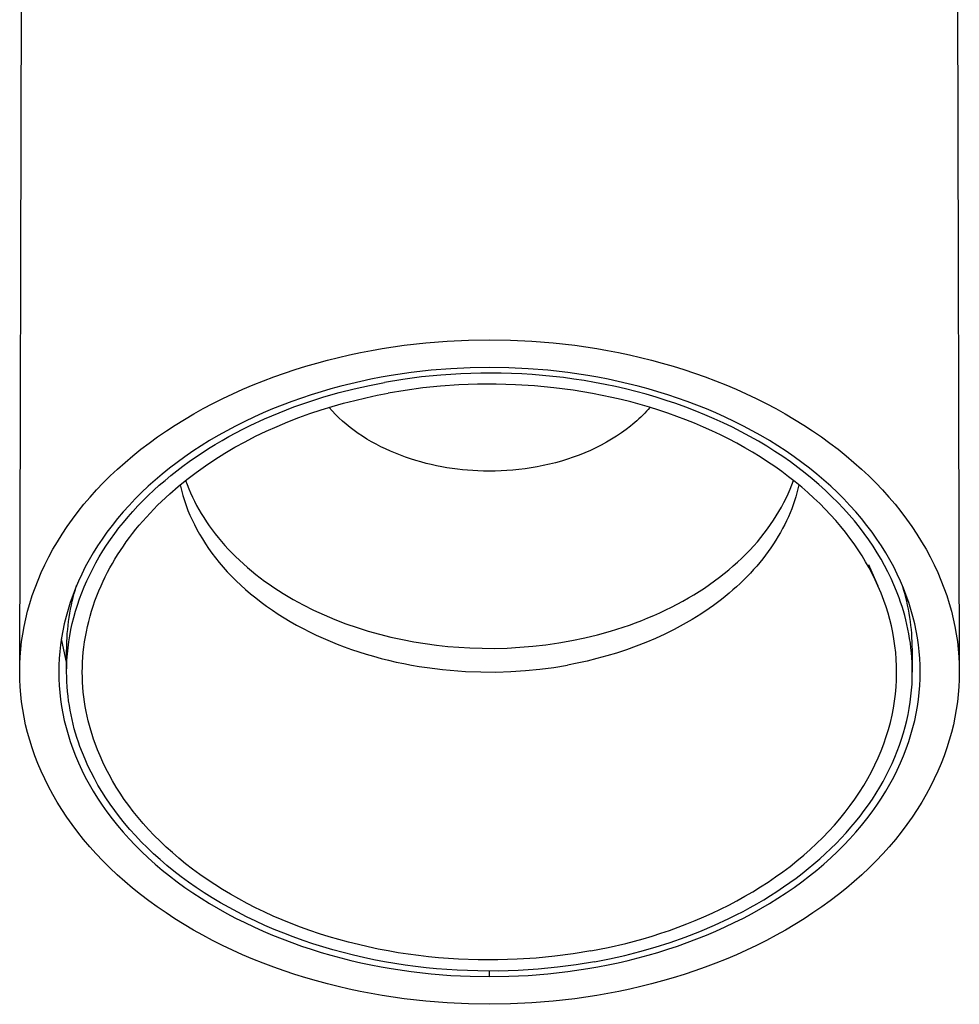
# Model space of a CAD drawing. Extents: x 0 to 239, y 0 to 181.
# Tile 3 of 6: x 209 to 239, y 0 to 31. Entities that reach past the tile are written whole.
import ezdxf

# ---------------------------------------------------------------- set-up
doc = ezdxf.new("R2010")
doc.units = 0
doc.header["$MEASUREMENT"] = 0
doc.layers.add('MAKE2D$VISIBILE$CURVE', color=7, linetype='CONTINUOUS')

msp = doc.modelspace()

# ---------------------------------------------------------------- linework, layer by layer
at = {"layer": 'MAKE2D$VISIBILE$CURVE', "color": 7}
for p, q in [((208.637, 10.625), (208.726, 46.764)), ((238.547, 46.764), (238.636, 10.625)), ((220.91, 21.037), (221.604, 21.115)), ((221.604, 21.115), (222.29, 21.17)), ((222.29, 21.17), (222.969, 21.203)), ((222.969, 21.203), (223.636, 21.213)), ((223.636, 21.213), (224.304, 21.203)), ((224.304, 21.203), (224.983, 21.17)), ((224.983, 21.17), (225.669, 21.115)), ((225.669, 21.115), (226.363, 21.037)), ((219.165, 20.731), (219.514, 20.805)), ((219.514, 20.805), (219.864, 20.872)), ((219.864, 20.872), (220.213, 20.933)), ((220.213, 20.933), (220.91, 21.037)), ((226.363, 21.037), (227.06, 20.933)), ((227.06, 20.933), (227.409, 20.872)), ((227.409, 20.872), (227.759, 20.805)), ((227.759, 20.805), (228.108, 20.731)), ((217.777, 20.37), (218.122, 20.47)), ((218.122, 20.47), (218.468, 20.564)), ((218.468, 20.564), (218.816, 20.651)), ((218.816, 20.651), (219.165, 20.731)), ((228.108, 20.731), (228.457, 20.651)), ((228.457, 20.651), (228.805, 20.564)), ((228.805, 20.564), (229.151, 20.47)), ((229.151, 20.47), (229.496, 20.37)), ((216.755, 20.031), (217.093, 20.151)), ((217.093, 20.151), (217.434, 20.264)), ((217.434, 20.264), (217.777, 20.37)), ((221.135, 20.167), (220.495, 20.072)), ((221.771, 20.239), (221.135, 20.167)), ((222.401, 20.29), (221.771, 20.239)), ((222.716, 20.13), (222.086, 20.089)), ((223.024, 20.32), (222.401, 20.29)), ((223.358, 20.151), (222.716, 20.13)), ((223.636, 20.329), (223.024, 20.32)), ((224.009, 20.149), (223.358, 20.151)), ((224.249, 20.32), (223.636, 20.329)), ((224.667, 20.125), (224.009, 20.149)), ((224.872, 20.29), (224.249, 20.32)), ((224.998, 20.104), (224.667, 20.125)), ((225.502, 20.239), (224.872, 20.29)), ((226.138, 20.167), (225.502, 20.239)), ((226.778, 20.072), (226.138, 20.167)), ((229.496, 20.37), (229.839, 20.264)), ((229.839, 20.264), (230.18, 20.151)), ((230.18, 20.151), (230.518, 20.031)), ((216.089, 19.773), (216.421, 19.905)), ((216.421, 19.905), (216.755, 20.031)), ((219.212, 19.812), (218.893, 19.733)), ((219.532, 19.886), (219.212, 19.812)), ((219.853, 19.954), (219.532, 19.886)), ((219.8, 19.759), (220.281, 19.853)), ((220.174, 20.016), (219.853, 19.954)), ((220.495, 20.072), (220.174, 20.016)), ((220.867, 19.95), (220.281, 19.853)), ((221.47, 20.029), (220.867, 19.95)), ((222.086, 20.089), (221.47, 20.029)), ((225.33, 20.077), (224.998, 20.104)), ((225.663, 20.044), (225.33, 20.077)), ((225.996, 20.006), (225.663, 20.044)), ((226.329, 19.961), (225.996, 20.006)), ((226.662, 19.91), (226.329, 19.961)), ((226.994, 19.853), (226.662, 19.91)), ((227.099, 20.016), (226.778, 20.072)), ((227.325, 19.789), (226.994, 19.853)), ((227.42, 19.954), (227.099, 20.016)), ((227.74, 19.886), (227.42, 19.954)), ((228.061, 19.812), (227.74, 19.886)), ((228.38, 19.733), (228.061, 19.812)), ((230.518, 20.031), (230.852, 19.905)), ((230.852, 19.905), (231.184, 19.773)), ((215.119, 19.337), (215.438, 19.489)), ((215.438, 19.489), (215.761, 19.634)), ((215.761, 19.634), (216.089, 19.773)), ((218.259, 19.555), (217.944, 19.457)), ((218.575, 19.647), (218.259, 19.555)), ((218.351, 19.39), (218.834, 19.528)), ((218.893, 19.733), (218.575, 19.647)), ((218.834, 19.528), (219.317, 19.651)), ((219.317, 19.651), (219.8, 19.759)), ((220.049, 19.442), (220.405, 19.511)), ((220.948, 19.6), (220.405, 19.511)), ((221.506, 19.675), (220.948, 19.6)), ((222.076, 19.733), (221.506, 19.675)), ((222.659, 19.773), (222.076, 19.733)), ((223.252, 19.795), (222.659, 19.773)), ((223.853, 19.798), (223.252, 19.795)), ((224.462, 19.78), (223.853, 19.798)), ((225.076, 19.742), (224.462, 19.78)), ((225.692, 19.683), (225.076, 19.742)), ((226.31, 19.603), (225.692, 19.683)), ((226.618, 19.554), (226.31, 19.603)), ((226.926, 19.5), (226.618, 19.554)), ((227.233, 19.44), (226.926, 19.5)), ((227.655, 19.72), (227.325, 19.789)), ((227.983, 19.644), (227.655, 19.72)), ((228.31, 19.562), (227.983, 19.644)), ((228.634, 19.474), (228.31, 19.562)), ((228.698, 19.647), (228.38, 19.733)), ((229.014, 19.555), (228.698, 19.647)), ((229.329, 19.457), (229.014, 19.555)), ((231.184, 19.773), (231.512, 19.634)), ((231.512, 19.634), (231.835, 19.489)), ((231.835, 19.489), (232.154, 19.337)), ((214.496, 19.016), (214.805, 19.18)), ((214.805, 19.18), (215.119, 19.337)), ((217.321, 19.243), (217.014, 19.127)), ((217.631, 19.353), (217.321, 19.243)), ((217.392, 19.07), (217.87, 19.238)), ((217.944, 19.457), (217.631, 19.353)), ((217.87, 19.238), (218.351, 19.39)), ((218.617, 19.086), (218.975, 19.188)), ((218.975, 19.188), (219.333, 19.281)), ((219.333, 19.281), (219.691, 19.365)), ((219.691, 19.365), (220.049, 19.442)), ((227.539, 19.375), (227.233, 19.44)), ((227.843, 19.305), (227.539, 19.375)), ((228.145, 19.228), (227.843, 19.305)), ((228.445, 19.147), (228.145, 19.228)), ((228.955, 19.38), (228.634, 19.474)), ((229.273, 19.281), (228.955, 19.38)), ((229.588, 19.175), (229.273, 19.281)), ((229.642, 19.353), (229.329, 19.457)), ((229.9, 19.063), (229.588, 19.175)), ((229.952, 19.243), (229.642, 19.353)), ((230.259, 19.127), (229.952, 19.243)), ((232.154, 19.337), (232.468, 19.18)), ((232.468, 19.18), (232.777, 19.016)), ((214.192, 18.847), (214.496, 19.016)), ((216.409, 18.878), (216.112, 18.744)), ((216.71, 19.006), (216.409, 18.878)), ((216.451, 18.688), (216.919, 18.887)), ((217.014, 19.127), (216.71, 19.006)), ((216.919, 18.887), (217.392, 19.07)), ((217.904, 18.857), (218.26, 18.976)), ((218.26, 18.976), (218.617, 19.086)), ((218.613, 18.943), (218.513, 19.055)), ((218.718, 18.833), (218.613, 18.943)), ((228.743, 19.06), (228.445, 19.147)), ((228.591, 18.869), (228.531, 18.809)), ((228.649, 18.931), (228.591, 18.869)), ((228.706, 18.993), (228.649, 18.931)), ((228.76, 19.055), (228.706, 18.993)), ((229.039, 18.968), (228.743, 19.06)), ((229.331, 18.87), (229.039, 18.968)), ((229.62, 18.767), (229.331, 18.87)), ((230.207, 18.946), (229.9, 19.063)), ((230.51, 18.823), (230.207, 18.946)), ((230.563, 19.006), (230.259, 19.127)), ((230.864, 18.878), (230.563, 19.006)), ((231.161, 18.744), (230.864, 18.878)), ((232.777, 19.016), (233.081, 18.847)), ((213.604, 18.491), (213.895, 18.672)), ((213.895, 18.672), (214.192, 18.847)), ((215.82, 18.605), (215.532, 18.461)), ((216.112, 18.744), (215.82, 18.605)), ((215.991, 18.474), (216.451, 18.688)), ((216.853, 18.448), (217.2, 18.593)), ((217.2, 18.593), (217.551, 18.73)), ((217.551, 18.73), (217.904, 18.857)), ((218.828, 18.725), (218.718, 18.833)), ((218.942, 18.62), (218.828, 18.725)), ((219.062, 18.517), (218.942, 18.62)), ((228.277, 18.573), (228.209, 18.515)), ((228.343, 18.631), (228.277, 18.573)), ((228.407, 18.689), (228.343, 18.631)), ((228.47, 18.749), (228.407, 18.689)), ((228.531, 18.809), (228.47, 18.749)), ((229.906, 18.66), (229.62, 18.767)), ((230.187, 18.547), (229.906, 18.66)), ((230.465, 18.429), (230.187, 18.547)), ((230.809, 18.694), (230.51, 18.823)), ((231.102, 18.56), (230.809, 18.694)), ((231.391, 18.421), (231.102, 18.56)), ((231.453, 18.605), (231.161, 18.744)), ((231.741, 18.461), (231.453, 18.605)), ((233.081, 18.847), (233.378, 18.672)), ((233.378, 18.672), (233.669, 18.491)), ((213.041, 18.114), (213.319, 18.305)), ((213.319, 18.305), (213.604, 18.491)), ((215.248, 18.31), (214.97, 18.155)), ((215.532, 18.461), (215.248, 18.31)), ((215.317, 18.125), (215.54, 18.245)), ((215.54, 18.245), (215.764, 18.361)), ((215.764, 18.361), (215.991, 18.474)), ((216.17, 18.132), (216.509, 18.294)), ((216.509, 18.294), (216.853, 18.448)), ((219.186, 18.417), (219.062, 18.517)), ((219.315, 18.32), (219.186, 18.417)), ((219.447, 18.225), (219.315, 18.32)), ((227.849, 18.241), (227.696, 18.138)), ((227.997, 18.348), (227.849, 18.241)), ((228.14, 18.459), (227.997, 18.348)), ((228.209, 18.515), (228.14, 18.459)), ((230.739, 18.306), (230.465, 18.429)), ((231.007, 18.179), (230.739, 18.306)), ((231.673, 18.277), (231.391, 18.421)), ((231.951, 18.127), (231.673, 18.277)), ((232.025, 18.31), (231.741, 18.461)), ((232.303, 18.155), (232.025, 18.31)), ((233.669, 18.491), (233.954, 18.305)), ((233.954, 18.305), (234.232, 18.114)), ((212.506, 17.717), (212.77, 17.918)), ((212.77, 17.918), (213.041, 18.114)), ((214.697, 17.994), (214.43, 17.828)), ((214.97, 18.155), (214.697, 17.994)), ((214.882, 17.873), (215.098, 18.001)), ((215.098, 18.001), (215.317, 18.125)), ((215.508, 17.781), (215.836, 17.961)), ((215.836, 17.961), (216.17, 18.132)), ((219.584, 18.134), (219.447, 18.225)), ((219.724, 18.046), (219.584, 18.134)), ((219.868, 17.961), (219.724, 18.046)), ((220.015, 17.88), (219.868, 17.961)), ((227.373, 17.943), (227.205, 17.852)), ((227.537, 18.039), (227.373, 17.943)), ((227.696, 18.138), (227.537, 18.039)), ((231.272, 18.047), (231.007, 18.179)), ((231.531, 17.91), (231.272, 18.047)), ((232.222, 17.974), (231.951, 18.127)), ((232.487, 17.815), (232.222, 17.974)), ((232.576, 17.994), (232.303, 18.155)), ((232.843, 17.828), (232.576, 17.994)), ((234.232, 18.114), (234.503, 17.918)), ((234.503, 17.918), (234.767, 17.717)), ((212.25, 17.511), (212.506, 17.717)), ((214.169, 17.657), (213.914, 17.482)), ((214.43, 17.828), (214.169, 17.657)), ((214.252, 17.469), (214.458, 17.607)), ((214.458, 17.607), (214.668, 17.742)), ((214.668, 17.742), (214.882, 17.873)), ((215.187, 17.592), (215.508, 17.781)), ((220.165, 17.802), (220.015, 17.88)), ((220.318, 17.728), (220.165, 17.802)), ((220.474, 17.657), (220.318, 17.728)), ((220.632, 17.59), (220.474, 17.657)), ((226.678, 17.605), (226.495, 17.532)), ((226.857, 17.683), (226.678, 17.605)), ((227.033, 17.765), (226.857, 17.683)), ((227.205, 17.852), (227.033, 17.765)), ((231.784, 17.769), (231.531, 17.91)), ((232.033, 17.625), (231.784, 17.769)), ((232.276, 17.476), (232.033, 17.625)), ((232.745, 17.652), (232.487, 17.815)), ((232.997, 17.485), (232.745, 17.652)), ((233.104, 17.657), (232.843, 17.828)), ((233.359, 17.482), (233.104, 17.657)), ((234.767, 17.717), (235.023, 17.511)), ((211.762, 17.087), (212.002, 17.301)), ((212.002, 17.301), (212.25, 17.511)), ((213.665, 17.301), (213.424, 17.117)), ((213.914, 17.482), (213.665, 17.301)), ((213.849, 17.182), (214.049, 17.327)), ((214.049, 17.327), (214.252, 17.469)), ((214.565, 17.191), (214.872, 17.396)), ((214.872, 17.396), (215.187, 17.592)), ((220.792, 17.527), (220.632, 17.59)), ((220.953, 17.468), (220.792, 17.527)), ((221.116, 17.412), (220.953, 17.468)), ((221.28, 17.361), (221.116, 17.412)), ((221.446, 17.313), (221.28, 17.361)), ((221.612, 17.269), (221.446, 17.313)), ((225.74, 17.289), (225.548, 17.241)), ((225.932, 17.343), (225.74, 17.289)), ((226.122, 17.401), (225.932, 17.343)), ((226.309, 17.464), (226.122, 17.401)), ((226.495, 17.532), (226.309, 17.464)), ((232.512, 17.323), (232.276, 17.476)), ((232.743, 17.167), (232.512, 17.323)), ((233.242, 17.314), (232.997, 17.485)), ((233.48, 17.139), (233.242, 17.314)), ((233.608, 17.301), (233.359, 17.482)), ((233.522, 17.365), (233.522, 17.365)), ((233.849, 17.117), (233.608, 17.301)), ((235.023, 17.511), (235.271, 17.301)), ((235.271, 17.301), (235.511, 17.087)), ((211.53, 16.869), (211.762, 17.087)), ((213.424, 17.117), (213.189, 16.928)), ((213.463, 16.881), (213.654, 17.033)), ((213.654, 17.033), (213.849, 17.182)), ((213.977, 16.759), (214.267, 16.979)), ((214.267, 16.979), (214.565, 17.191)), ((221.778, 17.228), (221.612, 17.269)), ((221.945, 17.192), (221.778, 17.228)), ((222.112, 17.159), (221.945, 17.192)), ((222.279, 17.13), (222.112, 17.159)), ((222.445, 17.104), (222.279, 17.13)), ((222.61, 17.082), (222.445, 17.104)), ((222.775, 17.064), (222.61, 17.082)), ((222.939, 17.049), (222.775, 17.064)), ((223.101, 17.037), (222.939, 17.049)), ((223.263, 17.028), (223.101, 17.037)), ((223.445, 17.022), (223.263, 17.028)), ((223.629, 17.02), (223.445, 17.022)), ((223.815, 17.022), (223.629, 17.02)), ((224.004, 17.028), (223.815, 17.022)), ((224.194, 17.038), (224.004, 17.028)), ((224.386, 17.053), (224.194, 17.038)), ((224.578, 17.072), (224.386, 17.053)), ((224.772, 17.096), (224.578, 17.072)), ((224.966, 17.125), (224.772, 17.096)), ((225.16, 17.159), (224.966, 17.125)), ((225.354, 17.197), (225.16, 17.159)), ((225.548, 17.241), (225.354, 17.197)), ((232.968, 17.007), (232.743, 17.167)), ((233.186, 16.844), (232.968, 17.007)), ((233.711, 16.961), (233.48, 17.139)), ((234.084, 16.928), (233.849, 17.117)), ((235.511, 17.087), (235.743, 16.869)), ((211.307, 16.647), (211.53, 16.869)), ((212.962, 16.735), (212.742, 16.538)), ((213.189, 16.928), (212.962, 16.735)), ((213.093, 16.568), (213.276, 16.726)), ((213.276, 16.726), (213.463, 16.881)), ((213.697, 16.531), (213.977, 16.759)), ((213.933, 16.724), (213.982, 16.591)), ((233.398, 16.677), (233.186, 16.844)), ((233.288, 16.582), (233.34, 16.724)), ((233.604, 16.508), (233.398, 16.677)), ((233.934, 16.779), (233.711, 16.961)), ((234.15, 16.594), (233.934, 16.779)), ((234.311, 16.735), (234.084, 16.928)), ((234.531, 16.538), (234.311, 16.735)), ((235.743, 16.869), (235.966, 16.647)), ((210.886, 16.193), (211.092, 16.422)), ((211.092, 16.422), (211.307, 16.647)), ((212.742, 16.538), (212.529, 16.338)), ((212.742, 16.244), (212.915, 16.408)), ((212.915, 16.408), (213.093, 16.568)), ((213.427, 16.297), (213.697, 16.531)), ((213.757, 16.582), (213.798, 16.413)), ((213.798, 16.413), (213.844, 16.246)), ((213.982, 16.591), (214.035, 16.458)), ((214.035, 16.458), (214.092, 16.325)), ((233.169, 16.298), (233.231, 16.44)), ((233.231, 16.44), (233.288, 16.582)), ((233.486, 16.454), (233.452, 16.326)), ((233.516, 16.582), (233.486, 16.454)), ((233.802, 16.336), (233.604, 16.508)), ((234.359, 16.407), (234.15, 16.594)), ((234.56, 16.216), (234.359, 16.407)), ((234.744, 16.338), (234.531, 16.538)), ((235.966, 16.647), (236.181, 16.422)), ((236.181, 16.422), (236.387, 16.193)), ((210.689, 15.962), (210.886, 16.193)), ((212.325, 16.134), (212.128, 15.927)), ((212.529, 16.338), (212.325, 16.134)), ((212.41, 15.908), (212.573, 16.077)), ((212.573, 16.077), (212.742, 16.244)), ((213.041, 15.933), (213.167, 16.056)), ((213.167, 16.056), (213.427, 16.297)), ((213.844, 16.246), (213.894, 16.082)), ((213.894, 16.082), (213.95, 15.92)), ((214.092, 16.325), (214.152, 16.192)), ((214.152, 16.192), (214.217, 16.06)), ((214.217, 16.06), (214.286, 15.928)), ((233.033, 16.015), (233.104, 16.156)), ((233.104, 16.156), (233.169, 16.298)), ((233.375, 16.071), (233.331, 15.944)), ((233.415, 16.199), (233.375, 16.071)), ((233.452, 16.326), (233.415, 16.199)), ((233.994, 16.162), (233.802, 16.336)), ((234.179, 15.985), (233.994, 16.162)), ((234.753, 16.023), (234.56, 16.216)), ((234.948, 16.134), (234.744, 16.338)), ((235.145, 15.927), (234.948, 16.134)), ((236.387, 16.193), (236.584, 15.962)), ((210.322, 15.491), (210.501, 15.728)), ((210.501, 15.728), (210.689, 15.962)), ((211.939, 15.717), (211.759, 15.505)), ((212.128, 15.927), (211.939, 15.717)), ((212.098, 15.562), (212.251, 15.736)), ((212.251, 15.736), (212.41, 15.908)), ((212.798, 15.682), (212.918, 15.808)), ((212.918, 15.808), (213.041, 15.933)), ((213.95, 15.92), (214.008, 15.769)), ((214.008, 15.769), (214.071, 15.617)), ((214.286, 15.928), (214.358, 15.797)), ((214.358, 15.797), (214.435, 15.666)), ((232.794, 15.592), (232.878, 15.733)), ((232.878, 15.733), (232.958, 15.874)), ((232.958, 15.874), (233.033, 16.015)), ((233.284, 15.817), (233.234, 15.691)), ((233.331, 15.944), (233.284, 15.817)), ((234.358, 15.806), (234.179, 15.985)), ((234.529, 15.625), (234.358, 15.806)), ((234.938, 15.828), (234.753, 16.023)), ((235.115, 15.631), (234.938, 15.828)), ((235.334, 15.717), (235.145, 15.927)), ((235.514, 15.505), (235.334, 15.717)), ((236.584, 15.962), (236.772, 15.728)), ((236.772, 15.728), (236.951, 15.491)), ((210.152, 15.252), (210.322, 15.491)), ((211.759, 15.505), (211.586, 15.289)), ((211.95, 15.385), (212.098, 15.562)), ((212.455, 15.296), (212.566, 15.426)), ((212.566, 15.426), (212.681, 15.555)), ((212.681, 15.555), (212.798, 15.682)), ((214.071, 15.617), (214.139, 15.464)), ((214.139, 15.464), (214.213, 15.312)), ((214.435, 15.666), (214.515, 15.536)), ((214.515, 15.536), (214.599, 15.406)), ((214.599, 15.406), (214.688, 15.278)), ((232.61, 15.314), (232.704, 15.453)), ((232.704, 15.453), (232.794, 15.592)), ((233.122, 15.438), (233.061, 15.313)), ((233.179, 15.564), (233.122, 15.438)), ((233.234, 15.691), (233.179, 15.564)), ((234.693, 15.442), (234.529, 15.625)), ((234.85, 15.257), (234.693, 15.442)), ((235.285, 15.432), (235.115, 15.631)), ((235.446, 15.231), (235.285, 15.432)), ((235.687, 15.289), (235.514, 15.505)), ((236.951, 15.491), (237.121, 15.252)), ((209.991, 15.012), (210.152, 15.252)), ((211.586, 15.289), (211.423, 15.072)), ((211.67, 15.026), (211.807, 15.207)), ((211.807, 15.207), (211.95, 15.385)), ((212.242, 15.032), (212.347, 15.164)), ((212.347, 15.164), (212.455, 15.296)), ((214.213, 15.312), (214.292, 15.159)), ((214.292, 15.159), (214.377, 15.007)), ((214.688, 15.278), (214.78, 15.151)), ((214.78, 15.151), (214.876, 15.024)), ((232.408, 15.039), (232.512, 15.176)), ((232.512, 15.176), (232.61, 15.314)), ((232.996, 15.189), (232.929, 15.065)), ((233.061, 15.313), (232.996, 15.189)), ((235, 15.071), (234.85, 15.257)), ((235.6, 15.029), (235.446, 15.231)), ((235.85, 15.072), (235.687, 15.289)), ((237.121, 15.252), (237.282, 15.012)), ((209.84, 14.769), (209.991, 15.012)), ((211.267, 14.853), (211.12, 14.632)), ((211.423, 15.072), (211.267, 14.853)), ((211.413, 14.659), (211.539, 14.843)), ((211.539, 14.843), (211.67, 15.026)), ((212.041, 14.763), (212.14, 14.898)), ((212.14, 14.898), (212.242, 15.032)), ((214.377, 15.007), (214.468, 14.855)), ((214.468, 14.855), (214.564, 14.703)), ((214.876, 15.024), (214.976, 14.899)), ((214.976, 14.899), (215.08, 14.775)), ((215.08, 14.775), (215.187, 14.652)), ((232.188, 14.768), (232.301, 14.903)), ((232.301, 14.903), (232.408, 15.039)), ((232.783, 14.819), (232.705, 14.697)), ((232.857, 14.941), (232.783, 14.819)), ((232.929, 15.065), (232.857, 14.941)), ((235.143, 14.884), (235, 15.071)), ((235.279, 14.696), (235.143, 14.884)), ((235.746, 14.826), (235.6, 15.029)), ((235.884, 14.622), (235.746, 14.826)), ((236.006, 14.853), (235.85, 15.072)), ((236.153, 14.632), (236.006, 14.853)), ((237.282, 15.012), (237.433, 14.769)), ((209.565, 14.28), (209.698, 14.525)), ((209.698, 14.525), (209.84, 14.769)), ((211.12, 14.632), (210.982, 14.409)), ((211.179, 14.285), (211.293, 14.473)), ((211.293, 14.473), (211.413, 14.659)), ((211.764, 14.352), (211.853, 14.49)), ((211.853, 14.49), (211.946, 14.627)), ((211.946, 14.627), (212.041, 14.763)), ((214.564, 14.703), (214.667, 14.552)), ((214.667, 14.552), (214.775, 14.402)), ((215.187, 14.652), (215.298, 14.53)), ((215.298, 14.53), (215.413, 14.41)), ((231.823, 14.373), (231.949, 14.503)), ((231.949, 14.503), (232.071, 14.635)), ((232.071, 14.635), (232.188, 14.768)), ((232.624, 14.577), (232.539, 14.457)), ((232.705, 14.697), (232.624, 14.577)), ((235.408, 14.507), (235.279, 14.696)), ((235.53, 14.317), (235.408, 14.507)), ((236.014, 14.417), (235.884, 14.622)), ((236.291, 14.409), (236.153, 14.632)), ((237.433, 14.769), (237.575, 14.525)), ((237.575, 14.525), (237.708, 14.28)), ((209.441, 14.034), (209.565, 14.28)), ((210.852, 14.185), (210.731, 13.961)), ((210.982, 14.409), (210.852, 14.185)), ((211.071, 14.096), (211.179, 14.285)), ((211.596, 14.073), (211.679, 14.213)), ((211.679, 14.213), (211.764, 14.352)), ((214.775, 14.402), (214.888, 14.252)), ((214.888, 14.252), (215.008, 14.103)), ((215.413, 14.41), (215.532, 14.292)), ((215.532, 14.292), (215.654, 14.175)), ((215.654, 14.175), (215.779, 14.06)), ((231.557, 14.118), (231.692, 14.245)), ((231.692, 14.245), (231.823, 14.373)), ((232.36, 14.221), (232.266, 14.105)), ((232.451, 14.339), (232.36, 14.221)), ((232.539, 14.457), (232.451, 14.339)), ((235.645, 14.127), (235.53, 14.317)), ((236.137, 14.212), (236.014, 14.417)), ((236.251, 14.006), (236.137, 14.212)), ((236.421, 14.185), (236.291, 14.409)), ((236.542, 13.961), (236.421, 14.185)), ((237.708, 14.28), (237.832, 14.034)), ((209.327, 13.788), (209.441, 14.034)), ((210.731, 13.961), (210.618, 13.735)), ((210.872, 13.714), (210.968, 13.905)), ((210.968, 13.905), (211.071, 14.096)), ((211.442, 13.792), (211.517, 13.933)), ((211.517, 13.933), (211.596, 14.073)), ((215.008, 14.103), (215.134, 13.956)), ((215.134, 13.956), (215.265, 13.81)), ((215.779, 14.06), (215.908, 13.947)), ((215.908, 13.947), (216.04, 13.835)), ((216.04, 13.835), (216.175, 13.726)), ((231.127, 13.749), (231.275, 13.87)), ((231.275, 13.87), (231.418, 13.993)), ((231.418, 13.993), (231.557, 14.118)), ((232.069, 13.877), (231.966, 13.765)), ((232.169, 13.99), (232.069, 13.877)), ((232.266, 14.105), (232.169, 13.99)), ((235.754, 13.937), (235.645, 14.127)), ((235.736, 14.043), (236.038, 13.364)), ((235.855, 13.746), (235.754, 13.937)), ((236.358, 13.801), (236.251, 14.006)), ((236.655, 13.735), (236.542, 13.961)), ((237.832, 14.034), (237.946, 13.788)), ((209.126, 13.294), (209.222, 13.541)), ((209.222, 13.541), (209.327, 13.788)), ((210.618, 13.735), (210.513, 13.509)), ((210.697, 13.328), (210.781, 13.521)), ((210.781, 13.521), (210.872, 13.714)), ((211.235, 13.364), (211.334, 13.587)), ((211.301, 13.507), (211.369, 13.65)), ((211.334, 13.587), (211.329, 13.568)), ((211.369, 13.65), (211.442, 13.792)), ((215.265, 13.81), (215.402, 13.665)), ((215.402, 13.665), (215.545, 13.522)), ((215.545, 13.522), (215.694, 13.381)), ((216.175, 13.726), (216.314, 13.618)), ((216.314, 13.618), (216.456, 13.513)), ((230.82, 13.515), (230.976, 13.631)), ((230.976, 13.631), (231.127, 13.749)), ((231.75, 13.545), (231.639, 13.437)), ((231.859, 13.654), (231.75, 13.545)), ((231.966, 13.765), (231.859, 13.654)), ((235.95, 13.555), (235.855, 13.746)), ((235.939, 13.587), (235.944, 13.568)), ((236.038, 13.364), (235.95, 13.555)), ((236.458, 13.595), (236.358, 13.801)), ((236.55, 13.389), (236.458, 13.595)), ((236.76, 13.509), (236.655, 13.735)), ((237.946, 13.788), (238.051, 13.541)), ((238.051, 13.541), (238.147, 13.294)), ((209.039, 13.047), (209.126, 13.294)), ((210.417, 13.282), (210.33, 13.055)), ((210.513, 13.509), (210.417, 13.282)), ((210.618, 13.134), (210.697, 13.328)), ((211.1, 13.04), (211.166, 13.202)), ((211.166, 13.202), (211.235, 13.364)), ((211.235, 13.364), (211.301, 13.507)), ((215.694, 13.381), (215.848, 13.242)), ((215.848, 13.242), (216.008, 13.105)), ((216.456, 13.513), (216.6, 13.41)), ((216.6, 13.41), (216.747, 13.308)), ((216.747, 13.308), (216.898, 13.21)), ((216.898, 13.21), (217.051, 13.113)), ((230.331, 13.181), (230.498, 13.29)), ((230.498, 13.29), (230.661, 13.401)), ((230.661, 13.401), (230.82, 13.515)), ((231.407, 13.227), (231.287, 13.124)), ((231.524, 13.331), (231.407, 13.227)), ((231.639, 13.437), (231.524, 13.331)), ((236.089, 13.246), (236.038, 13.364)), ((236.138, 13.128), (236.089, 13.246)), ((236.635, 13.184), (236.55, 13.389)), ((236.856, 13.282), (236.76, 13.509)), ((236.943, 13.055), (236.856, 13.282)), ((238.147, 13.294), (238.234, 13.047)), ((208.961, 12.8), (209.039, 13.047)), ((210.33, 13.055), (210.25, 12.828)), ((210.479, 12.744), (210.546, 12.939)), ((210.546, 12.939), (210.618, 13.134)), ((211.039, 12.877), (211.1, 13.04)), ((216.008, 13.105), (216.174, 12.971)), ((216.174, 12.971), (216.345, 12.839)), ((217.051, 13.113), (217.206, 13.019)), ((217.206, 13.019), (217.364, 12.927)), ((217.364, 12.927), (217.524, 12.838)), ((229.811, 12.872), (229.987, 12.972)), ((229.987, 12.972), (230.161, 13.075)), ((230.161, 13.075), (230.331, 13.181)), ((231.04, 12.924), (230.913, 12.827)), ((231.165, 13.023), (231.04, 12.924)), ((231.287, 13.124), (231.165, 13.023)), ((236.185, 13.009), (236.138, 13.128)), ((236.229, 12.891), (236.185, 13.009)), ((236.297, 12.693), (236.229, 12.891)), ((236.713, 12.979), (236.635, 13.184)), ((236.762, 12.84), (236.713, 12.979)), ((237.023, 12.828), (236.943, 13.055)), ((238.234, 13.047), (238.312, 12.8)), ((208.891, 12.554), (208.961, 12.8)), ((210.179, 12.602), (210.116, 12.376)), ((210.25, 12.828), (210.179, 12.602)), ((210.419, 12.549), (210.479, 12.744)), ((210.93, 12.55), (210.983, 12.714)), ((210.983, 12.714), (211.039, 12.877)), ((216.345, 12.839), (216.521, 12.709)), ((216.521, 12.709), (216.703, 12.582)), ((216.703, 12.582), (216.889, 12.459)), ((217.524, 12.838), (217.687, 12.751)), ((217.687, 12.751), (218.018, 12.585)), ((218.018, 12.585), (218.356, 12.429)), ((229.075, 12.5), (229.263, 12.588)), ((229.263, 12.588), (229.448, 12.68)), ((229.448, 12.68), (229.631, 12.774)), ((229.631, 12.774), (229.811, 12.872)), ((230.652, 12.639), (230.382, 12.458)), ((230.783, 12.732), (230.652, 12.639)), ((230.913, 12.827), (230.783, 12.732)), ((236.36, 12.492), (236.297, 12.693)), ((236.808, 12.699), (236.762, 12.84)), ((236.852, 12.557), (236.808, 12.699)), ((237.094, 12.602), (237.023, 12.828)), ((237.157, 12.376), (237.094, 12.602)), ((238.312, 12.8), (238.382, 12.554)), ((208.779, 12.063), (208.831, 12.308)), ((208.831, 12.308), (208.891, 12.554)), ((210.116, 12.376), (210.061, 12.15)), ((210.316, 12.158), (210.364, 12.353)), ((210.364, 12.353), (210.419, 12.549)), ((210.839, 12.223), (210.883, 12.387)), ((210.883, 12.387), (210.93, 12.55)), ((216.889, 12.459), (217.081, 12.338)), ((217.081, 12.338), (217.277, 12.221)), ((218.356, 12.429), (218.701, 12.284)), ((218.701, 12.284), (219.052, 12.15)), ((228.497, 12.254), (228.692, 12.333)), ((228.692, 12.333), (228.885, 12.415)), ((228.885, 12.415), (229.075, 12.5)), ((230.105, 12.285), (229.821, 12.121)), ((230.382, 12.458), (230.105, 12.285)), ((236.417, 12.288), (236.36, 12.492)), ((236.468, 12.082), (236.417, 12.288)), ((236.892, 12.414), (236.852, 12.557)), ((236.93, 12.269), (236.892, 12.414)), ((236.965, 12.123), (236.93, 12.269)), ((237.212, 12.15), (237.157, 12.376)), ((238.382, 12.554), (238.442, 12.308)), ((238.442, 12.308), (238.494, 12.063)), ((208.735, 11.82), (208.779, 12.063)), ((210.061, 12.15), (210.014, 11.926)), ((210.237, 11.767), (210.273, 11.962)), ((210.273, 11.962), (210.316, 12.158)), ((210.765, 11.896), (210.8, 12.059)), ((210.8, 12.059), (210.839, 12.223)), ((217.277, 12.221), (217.478, 12.107)), ((217.478, 12.107), (217.683, 11.996)), ((217.683, 11.996), (217.893, 11.889)), ((219.052, 12.15), (219.407, 12.026)), ((219.407, 12.026), (219.766, 11.914)), ((227.497, 11.911), (227.901, 12.038)), ((227.901, 12.038), (228.102, 12.107)), ((228.102, 12.107), (228.3, 12.179)), ((228.3, 12.179), (228.497, 12.254)), ((229.531, 11.965), (229.235, 11.818)), ((229.821, 12.121), (229.531, 11.965)), ((236.512, 11.873), (236.468, 12.082)), ((236.997, 11.976), (236.965, 12.123)), ((237.026, 11.828), (236.997, 11.976)), ((237.259, 11.926), (237.212, 12.15)), ((238.494, 12.063), (238.538, 11.82)), ((208.699, 11.578), (208.735, 11.82)), ((209.974, 11.702), (209.942, 11.48)), ((210.141, 10.864), (209.969, 11.667)), ((210.014, 11.926), (209.974, 11.702)), ((210.206, 11.572), (210.237, 11.767)), ((210.708, 11.569), (210.734, 11.732)), ((210.734, 11.732), (210.765, 11.896)), ((217.893, 11.889), (218.106, 11.786)), ((218.106, 11.786), (218.324, 11.687)), ((218.324, 11.687), (218.545, 11.592)), ((219.766, 11.914), (220.128, 11.812)), ((220.128, 11.812), (220.491, 11.722)), ((220.491, 11.722), (220.856, 11.642)), ((220.856, 11.642), (221.22, 11.572)), ((226.26, 11.611), (226.675, 11.697)), ((226.675, 11.697), (227.087, 11.797)), ((227.087, 11.797), (227.497, 11.911)), ((228.934, 11.68), (228.629, 11.551)), ((229.235, 11.818), (228.934, 11.68)), ((236.551, 11.662), (236.512, 11.873)), ((236.582, 11.449), (236.551, 11.662)), ((237.051, 11.679), (237.026, 11.828)), ((237.073, 11.528), (237.051, 11.679)), ((237.299, 11.702), (237.259, 11.926)), ((237.331, 11.48), (237.299, 11.702)), ((238.538, 11.82), (238.574, 11.578)), ((208.653, 11.098), (208.672, 11.337)), ((208.672, 11.337), (208.699, 11.578)), ((209.942, 11.48), (209.918, 11.259)), ((210.161, 11.184), (210.181, 11.377)), ((210.181, 11.377), (210.206, 11.572)), ((210.668, 11.243), (210.686, 11.406)), ((210.686, 11.406), (210.708, 11.569)), ((218.545, 11.592), (218.769, 11.501)), ((218.769, 11.501), (218.997, 11.414)), ((218.997, 11.414), (219.228, 11.331)), ((219.228, 11.331), (219.461, 11.253)), ((221.22, 11.572), (221.583, 11.514)), ((221.583, 11.514), (221.945, 11.465)), ((221.945, 11.465), (222.304, 11.426)), ((222.304, 11.426), (222.661, 11.397)), ((222.661, 11.397), (223.013, 11.377)), ((223.013, 11.377), (223.403, 11.365)), ((223.403, 11.365), (223.799, 11.364)), ((223.799, 11.364), (224.201, 11.374)), ((224.201, 11.374), (224.607, 11.396)), ((224.607, 11.396), (225.018, 11.431)), ((225.018, 11.431), (225.431, 11.478)), ((225.431, 11.478), (225.845, 11.538)), ((225.845, 11.538), (226.26, 11.611)), ((228.009, 11.318), (227.696, 11.215)), ((228.32, 11.43), (228.009, 11.318)), ((228.629, 11.551), (228.32, 11.43)), ((236.606, 11.233), (236.582, 11.449)), ((237.092, 11.377), (237.073, 11.528)), ((237.108, 11.225), (237.092, 11.377)), ((237.355, 11.259), (237.331, 11.48)), ((238.574, 11.578), (238.601, 11.337)), ((238.601, 11.337), (238.62, 11.098)), ((208.641, 10.86), (208.653, 11.098)), ((209.9, 11.04), (209.89, 10.822)), ((209.918, 11.259), (209.9, 11.04)), ((210.136, 10.882), (210.136, 11.314)), ((210.146, 10.96), (210.136, 11.314)), ((210.147, 10.99), (210.161, 11.184)), ((210.644, 10.92), (210.654, 11.082)), ((210.654, 11.082), (210.668, 11.243)), ((219.461, 11.253), (219.697, 11.178)), ((219.697, 11.178), (219.935, 11.109)), ((219.935, 11.109), (220.175, 11.044)), ((220.175, 11.044), (220.417, 10.983)), ((227.066, 11.035), (226.751, 10.958)), ((227.381, 11.121), (227.066, 11.035)), ((227.696, 11.215), (227.381, 11.121)), ((236.624, 11.016), (236.606, 11.233)), ((236.634, 10.796), (236.624, 11.016)), ((237.12, 11.071), (237.108, 11.225)), ((237.129, 10.917), (237.12, 11.071)), ((237.127, 10.96), (237.136, 11.314)), ((237.136, 11.314), (237.136, 10.607)), ((237.373, 11.04), (237.355, 11.259)), ((237.383, 10.822), (237.373, 11.04)), ((238.62, 11.098), (238.632, 10.86)), ((208.637, 10.625), (208.641, 10.86)), ((209.89, 10.822), (209.886, 10.607)), ((210.136, 10.607), (210.136, 10.882)), ((210.136, 10.607), (210.139, 10.798)), ((210.139, 10.798), (210.147, 10.99)), ((210.636, 10.599), (210.638, 10.759)), ((210.638, 10.759), (210.644, 10.92)), ((220.417, 10.983), (220.66, 10.927)), ((220.66, 10.927), (220.904, 10.876)), ((220.904, 10.876), (221.149, 10.829)), ((221.149, 10.829), (221.396, 10.786)), ((221.396, 10.786), (221.642, 10.749)), ((221.642, 10.749), (221.889, 10.715)), ((221.889, 10.715), (222.136, 10.687)), ((224.785, 10.653), (225.242, 10.698)), ((225.242, 10.698), (225.688, 10.757)), ((225.688, 10.757), (226.122, 10.829)), ((226.436, 10.889), (226.122, 10.829)), ((226.751, 10.958), (226.436, 10.889)), ((236.636, 10.576), (236.634, 10.796)), ((237.135, 10.762), (237.129, 10.917)), ((237.136, 10.607), (237.135, 10.762)), ((237.386, 10.607), (237.383, 10.822)), ((238.632, 10.86), (238.636, 10.625)), ((208.64, 10.371), (208.637, 10.625)), ((209.886, 10.607), (209.89, 10.391)), ((209.89, 10.391), (209.9, 10.173)), ((210.138, 10.451), (210.136, 10.607)), ((210.144, 10.296), (210.138, 10.451)), ((210.639, 10.44), (210.636, 10.599)), ((210.645, 10.281), (210.639, 10.44)), ((222.136, 10.687), (222.382, 10.662)), ((222.382, 10.662), (222.628, 10.643)), ((222.628, 10.643), (222.873, 10.627)), ((222.873, 10.627), (223.361, 10.609)), ((223.361, 10.609), (223.843, 10.608)), ((223.843, 10.608), (224.318, 10.623)), ((224.318, 10.623), (224.785, 10.653)), ((236.632, 10.353), (236.636, 10.576)), ((237.126, 10.223), (237.134, 10.415)), ((237.134, 10.415), (237.136, 10.607)), ((237.373, 10.173), (237.383, 10.391)), ((237.383, 10.391), (237.386, 10.607)), ((238.636, 10.625), (238.633, 10.371)), ((208.651, 10.134), (208.64, 10.371)), ((208.67, 9.894), (208.651, 10.134)), ((209.9, 10.173), (209.918, 9.954)), ((210.153, 10.142), (210.144, 10.296)), ((210.165, 9.989), (210.153, 10.142)), ((210.654, 10.124), (210.645, 10.281)), ((210.668, 9.967), (210.654, 10.124)), ((236.599, 9.905), (236.619, 10.13)), ((236.619, 10.13), (236.632, 10.353)), ((237.112, 10.03), (237.126, 10.223)), ((237.355, 9.954), (237.373, 10.173)), ((238.622, 10.134), (238.603, 9.894)), ((238.633, 10.371), (238.622, 10.134)), ((208.697, 9.654), (208.67, 9.894)), ((209.918, 9.954), (209.942, 9.733)), ((210.181, 9.836), (210.165, 9.989)), ((210.2, 9.685), (210.181, 9.836)), ((210.685, 9.811), (210.668, 9.967)), ((210.706, 9.657), (210.685, 9.811)), ((236.57, 9.68), (236.599, 9.905)), ((237.067, 9.641), (237.092, 9.836)), ((237.092, 9.836), (237.112, 10.03)), ((237.331, 9.733), (237.355, 9.954)), ((238.603, 9.894), (238.576, 9.654)), ((208.732, 9.411), (208.697, 9.654)), ((209.942, 9.733), (209.974, 9.511)), ((209.974, 9.511), (210.014, 9.287)), ((210.222, 9.535), (210.2, 9.685)), ((210.247, 9.385), (210.222, 9.535)), ((210.73, 9.503), (210.706, 9.657)), ((210.758, 9.351), (210.73, 9.503)), ((236.489, 9.227), (236.534, 9.454)), ((236.534, 9.454), (236.57, 9.68)), ((237, 9.251), (237.036, 9.446)), ((237.036, 9.446), (237.067, 9.641)), ((237.259, 9.287), (237.299, 9.511)), ((237.299, 9.511), (237.331, 9.733)), ((238.576, 9.654), (238.541, 9.411)), ((208.775, 9.167), (208.732, 9.411)), ((208.827, 8.922), (208.775, 9.167)), ((210.014, 9.287), (210.061, 9.063)), ((210.276, 9.237), (210.247, 9.385)), ((210.308, 9.09), (210.276, 9.237)), ((210.79, 9.2), (210.758, 9.351)), ((210.824, 9.05), (210.79, 9.2)), ((236.436, 9), (236.489, 9.227)), ((236.957, 9.056), (237, 9.251)), ((237.212, 9.063), (237.259, 9.287)), ((238.498, 9.167), (238.446, 8.922)), ((238.541, 9.411), (238.498, 9.167)), ((208.887, 8.677), (208.827, 8.922)), ((210.061, 9.063), (210.116, 8.837)), ((210.116, 8.837), (210.179, 8.611)), ((210.343, 8.944), (210.308, 9.09)), ((210.381, 8.799), (210.343, 8.944)), ((210.862, 8.902), (210.824, 9.05)), ((210.903, 8.754), (210.862, 8.902)), ((236.375, 8.773), (236.436, 9)), ((236.854, 8.664), (236.909, 8.86)), ((236.909, 8.86), (236.957, 9.056)), ((237.094, 8.611), (237.157, 8.837)), ((237.157, 8.837), (237.212, 9.063)), ((238.446, 8.922), (238.386, 8.677)), ((208.956, 8.43), (208.887, 8.677)), ((210.179, 8.611), (210.25, 8.385)), ((210.421, 8.656), (210.381, 8.799)), ((210.465, 8.514), (210.421, 8.656)), ((210.511, 8.373), (210.465, 8.514)), ((210.947, 8.609), (210.903, 8.754)), ((210.994, 8.465), (210.947, 8.609)), ((236.228, 8.32), (236.306, 8.547)), ((236.306, 8.547), (236.375, 8.773)), ((236.794, 8.469), (236.854, 8.664)), ((237.023, 8.385), (237.094, 8.611)), ((238.386, 8.677), (238.317, 8.43)), ((209.033, 8.183), (208.956, 8.43)), ((209.12, 7.936), (209.033, 8.183)), ((210.25, 8.385), (210.33, 8.158)), ((210.56, 8.234), (210.511, 8.373)), ((210.638, 8.029), (210.56, 8.234)), ((211.044, 8.322), (210.994, 8.465)), ((211.119, 8.125), (211.044, 8.322)), ((236.142, 8.095), (236.228, 8.32)), ((236.655, 8.079), (236.727, 8.274)), ((236.727, 8.274), (236.794, 8.469)), ((236.943, 8.158), (237.023, 8.385)), ((238.24, 8.183), (238.153, 7.936)), ((238.317, 8.43), (238.24, 8.183)), ((209.216, 7.688), (209.12, 7.936)), ((210.33, 8.158), (210.417, 7.931)), ((210.417, 7.931), (210.513, 7.705)), ((210.723, 7.824), (210.638, 8.029)), ((211.201, 7.927), (211.119, 8.125)), ((211.29, 7.729), (211.201, 7.927)), ((235.944, 7.647), (236.047, 7.87)), ((236.047, 7.87), (236.142, 8.095)), ((236.492, 7.692), (236.576, 7.885)), ((236.576, 7.885), (236.655, 8.079)), ((236.76, 7.705), (236.856, 7.931)), ((236.856, 7.931), (236.943, 8.158)), ((238.153, 7.936), (238.057, 7.688)), ((209.32, 7.441), (209.216, 7.688)), ((210.513, 7.705), (210.618, 7.478)), ((210.815, 7.618), (210.723, 7.824)), ((210.915, 7.413), (210.815, 7.618)), ((211.386, 7.531), (211.29, 7.729)), ((235.833, 7.424), (235.944, 7.647)), ((236.401, 7.499), (236.492, 7.692)), ((236.655, 7.478), (236.76, 7.705)), ((238.057, 7.688), (237.953, 7.441)), ((209.434, 7.194), (209.32, 7.441)), ((210.618, 7.478), (210.731, 7.253)), ((210.731, 7.253), (210.852, 7.028)), ((211.022, 7.207), (210.915, 7.413)), ((211.489, 7.333), (211.386, 7.531)), ((211.599, 7.135), (211.489, 7.333)), ((235.713, 7.204), (235.833, 7.424)), ((236.202, 7.117), (236.305, 7.308)), ((236.305, 7.308), (236.401, 7.499)), ((236.421, 7.028), (236.542, 7.253)), ((236.542, 7.253), (236.655, 7.478)), ((237.953, 7.441), (237.839, 7.194)), ((209.557, 6.948), (209.434, 7.194)), ((209.69, 6.702), (209.557, 6.948)), ((210.852, 7.028), (210.982, 6.804)), ((211.136, 7.001), (211.022, 7.207)), ((211.259, 6.796), (211.136, 7.001)), ((211.717, 6.937), (211.599, 7.135)), ((211.843, 6.74), (211.717, 6.937)), ((235.449, 6.768), (235.585, 6.985)), ((235.585, 6.985), (235.713, 7.204)), ((235.98, 6.741), (236.094, 6.928)), ((236.094, 6.928), (236.202, 7.117)), ((236.291, 6.804), (236.421, 7.028)), ((237.716, 6.948), (237.583, 6.702)), ((237.839, 7.194), (237.716, 6.948)), ((209.831, 6.458), (209.69, 6.702)), ((210.982, 6.804), (211.12, 6.581)), ((211.389, 6.591), (211.259, 6.796)), ((211.976, 6.543), (211.843, 6.74)), ((235.305, 6.554), (235.449, 6.768)), ((235.86, 6.554), (235.98, 6.741)), ((236.153, 6.581), (236.291, 6.804)), ((237.583, 6.702), (237.442, 6.458)), ((209.982, 6.215), (209.831, 6.458)), ((211.12, 6.581), (211.267, 6.36)), ((211.267, 6.36), (211.423, 6.141)), ((211.527, 6.387), (211.389, 6.591)), ((211.673, 6.184), (211.527, 6.387)), ((212.116, 6.348), (211.976, 6.543)), ((212.264, 6.153), (212.116, 6.348)), ((234.993, 6.133), (235.153, 6.342)), ((235.153, 6.342), (235.305, 6.554)), ((235.603, 6.187), (235.734, 6.37)), ((235.734, 6.37), (235.86, 6.554)), ((235.85, 6.141), (236.006, 6.36)), ((236.006, 6.36), (236.153, 6.581)), ((237.442, 6.458), (237.291, 6.215)), ((210.143, 5.974), (209.982, 6.215)), ((210.312, 5.735), (210.143, 5.974)), ((211.423, 6.141), (211.586, 5.924)), ((211.827, 5.982), (211.673, 6.184)), ((211.988, 5.781), (211.827, 5.982)), ((212.42, 5.96), (212.264, 6.153)), ((234.825, 5.926), (234.993, 6.133)), ((235.323, 5.828), (235.466, 6.006)), ((235.466, 6.006), (235.603, 6.187)), ((235.687, 5.924), (235.85, 6.141)), ((237.13, 5.974), (236.961, 5.735)), ((237.291, 6.215), (237.13, 5.974)), ((210.491, 5.498), (210.312, 5.735)), ((211.586, 5.924), (211.759, 5.709)), ((211.759, 5.709), (211.939, 5.496)), ((212.158, 5.582), (211.988, 5.781)), ((212.583, 5.768), (212.42, 5.96)), ((212.754, 5.578), (212.583, 5.768)), ((234.468, 5.523), (234.65, 5.723)), ((234.65, 5.723), (234.825, 5.926)), ((235.175, 5.651), (235.323, 5.828)), ((235.334, 5.496), (235.514, 5.709)), ((235.514, 5.709), (235.687, 5.924)), ((236.961, 5.735), (236.782, 5.498)), ((210.679, 5.263), (210.491, 5.498)), ((211.939, 5.496), (212.128, 5.286)), ((212.335, 5.385), (212.158, 5.582)), ((212.52, 5.19), (212.335, 5.385)), ((212.932, 5.391), (212.754, 5.578)), ((213.118, 5.205), (212.932, 5.391)), ((234.278, 5.327), (234.468, 5.523)), ((234.863, 5.305), (235.022, 5.477)), ((235.022, 5.477), (235.175, 5.651)), ((235.145, 5.286), (235.334, 5.496)), ((236.782, 5.498), (236.594, 5.263)), ((210.876, 5.032), (210.679, 5.263)), ((211.082, 4.803), (210.876, 5.032)), ((212.128, 5.286), (212.325, 5.079)), ((212.325, 5.079), (212.529, 4.876)), ((212.713, 4.997), (212.52, 5.19)), ((213.311, 5.021), (213.118, 5.205)), ((233.879, 4.945), (234.082, 5.134)), ((234.082, 5.134), (234.278, 5.327)), ((234.531, 4.969), (234.7, 5.136)), ((234.7, 5.136), (234.863, 5.305)), ((234.744, 4.876), (234.948, 5.079)), ((234.948, 5.079), (235.145, 5.286)), ((236.397, 5.032), (236.191, 4.803)), ((236.594, 5.263), (236.397, 5.032)), ((211.296, 4.577), (211.082, 4.803)), ((212.529, 4.876), (212.742, 4.675)), ((212.914, 4.806), (212.713, 4.997)), ((213.123, 4.619), (212.914, 4.806)), ((213.512, 4.841), (213.311, 5.021)), ((213.72, 4.663), (213.512, 4.841)), ((233.453, 4.58), (233.669, 4.761)), ((233.669, 4.761), (233.879, 4.945)), ((234.18, 4.645), (234.358, 4.806)), ((234.358, 4.806), (234.531, 4.969)), ((234.531, 4.675), (234.744, 4.876)), ((236.191, 4.803), (235.977, 4.577)), ((211.519, 4.355), (211.296, 4.577)), ((212.742, 4.675), (212.962, 4.478)), ((212.962, 4.478), (213.189, 4.285)), ((213.339, 4.434), (213.123, 4.619)), ((213.562, 4.252), (213.339, 4.434)), ((213.935, 4.488), (213.72, 4.663)), ((214.158, 4.316), (213.935, 4.488)), ((233.004, 4.233), (233.231, 4.404)), ((233.231, 4.404), (233.453, 4.58)), ((233.81, 4.332), (233.997, 4.487)), ((233.997, 4.487), (234.18, 4.645)), ((234.084, 4.285), (234.311, 4.478)), ((234.311, 4.478), (234.531, 4.675)), ((235.977, 4.577), (235.754, 4.355)), ((211.751, 4.136), (211.519, 4.355)), ((211.991, 3.921), (211.751, 4.136)), ((213.189, 4.285), (213.424, 4.097)), ((213.424, 4.097), (213.665, 3.912)), ((213.793, 4.074), (213.562, 4.252)), ((214.387, 4.147), (214.158, 4.316)), ((214.623, 3.983), (214.387, 4.147)), ((232.771, 4.066), (233.004, 4.233)), ((233.424, 4.032), (233.619, 4.18)), ((233.608, 3.912), (233.849, 4.097)), ((233.619, 4.18), (233.81, 4.332)), ((233.849, 4.097), (234.084, 4.285)), ((235.522, 4.136), (235.282, 3.921)), ((235.754, 4.355), (235.522, 4.136)), ((212.239, 3.711), (211.991, 3.921)), ((213.665, 3.912), (213.914, 3.732)), ((214.031, 3.899), (213.793, 4.074)), ((214.276, 3.728), (214.031, 3.899)), ((214.865, 3.822), (214.623, 3.983)), ((215.114, 3.665), (214.865, 3.822)), ((232.29, 3.747), (232.533, 3.904)), ((232.533, 3.904), (232.771, 4.066)), ((233.021, 3.745), (233.224, 3.886)), ((233.224, 3.886), (233.424, 4.032)), ((233.359, 3.732), (233.608, 3.912)), ((235.282, 3.921), (235.034, 3.711)), ((212.495, 3.505), (212.239, 3.711)), ((212.759, 3.303), (212.495, 3.505)), ((213.914, 3.732), (214.169, 3.556)), ((214.169, 3.556), (214.43, 3.385)), ((214.528, 3.561), (214.276, 3.728)), ((214.786, 3.398), (214.528, 3.561)), ((215.369, 3.512), (215.114, 3.665)), ((215.63, 3.364), (215.369, 3.512)), ((231.791, 3.448), (232.043, 3.595)), ((232.043, 3.595), (232.29, 3.747)), ((232.391, 3.34), (232.605, 3.471)), ((232.605, 3.471), (232.815, 3.606)), ((232.815, 3.606), (233.021, 3.745)), ((232.843, 3.385), (233.104, 3.556)), ((233.104, 3.556), (233.359, 3.732)), ((234.778, 3.505), (234.514, 3.303)), ((235.034, 3.711), (234.778, 3.505)), ((213.03, 3.107), (212.759, 3.303)), ((214.43, 3.385), (214.697, 3.219)), ((214.697, 3.219), (214.97, 3.058)), ((215.051, 3.24), (214.786, 3.398)), ((215.322, 3.086), (215.051, 3.24)), ((215.897, 3.221), (215.63, 3.364)), ((216.17, 3.082), (215.897, 3.221)), ((231.013, 3.037), (231.276, 3.169)), ((231.276, 3.169), (231.535, 3.306)), ((231.535, 3.306), (231.791, 3.448)), ((231.956, 3.088), (232.175, 3.212)), ((232.175, 3.212), (232.391, 3.34)), ((232.303, 3.058), (232.576, 3.219)), ((232.576, 3.219), (232.843, 3.385)), ((234.514, 3.303), (234.243, 3.107)), ((213.308, 2.915), (213.03, 3.107)), ((213.593, 2.729), (213.308, 2.915)), ((214.97, 3.058), (215.248, 2.903)), ((215.248, 2.903), (215.532, 2.753)), ((215.6, 2.937), (215.322, 3.086)), ((215.882, 2.792), (215.6, 2.937)), ((216.447, 2.948), (216.17, 3.082)), ((216.73, 2.819), (216.447, 2.948)), ((230.479, 2.791), (230.747, 2.911)), ((230.747, 2.911), (231.013, 3.037)), ((231.282, 2.739), (231.509, 2.852)), ((231.509, 2.852), (231.733, 2.968)), ((231.733, 2.968), (231.956, 3.088)), ((231.741, 2.753), (232.025, 2.903)), ((232.025, 2.903), (232.303, 3.058)), ((233.965, 2.915), (233.68, 2.729)), ((234.243, 3.107), (233.965, 2.915)), ((213.884, 2.548), (213.593, 2.729)), ((214.182, 2.372), (213.884, 2.548)), ((215.532, 2.753), (215.82, 2.608)), ((215.82, 2.608), (216.112, 2.469)), ((216.171, 2.653), (215.882, 2.792)), ((216.464, 2.519), (216.171, 2.653)), ((216.763, 2.391), (216.464, 2.519)), ((217.017, 2.695), (216.73, 2.819)), ((217.309, 2.576), (217.017, 2.695)), ((217.605, 2.463), (217.309, 2.576)), ((229.66, 2.46), (229.935, 2.565)), ((229.935, 2.565), (230.208, 2.675)), ((230.208, 2.675), (230.479, 2.791)), ((230.354, 2.326), (230.822, 2.525)), ((230.822, 2.525), (231.282, 2.739)), ((231.161, 2.469), (231.453, 2.608)), ((231.453, 2.608), (231.741, 2.753)), ((233.389, 2.548), (233.091, 2.372)), ((233.68, 2.729), (233.389, 2.548)), ((214.486, 2.202), (214.182, 2.372)), ((214.795, 2.039), (214.486, 2.202)), ((216.112, 2.469), (216.409, 2.335)), ((216.409, 2.335), (216.71, 2.208)), ((216.71, 2.208), (217.014, 2.086)), ((217.066, 2.268), (216.763, 2.391)), ((217.373, 2.15), (217.066, 2.268)), ((217.905, 2.356), (217.605, 2.463)), ((218.208, 2.254), (217.905, 2.356)), ((218.515, 2.158), (218.208, 2.254)), ((228.826, 2.178), (229.105, 2.267)), ((229.105, 2.267), (229.383, 2.361)), ((229.383, 2.361), (229.66, 2.46)), ((229.881, 2.143), (230.354, 2.326)), ((230.259, 2.086), (230.563, 2.208)), ((230.563, 2.208), (230.864, 2.335)), ((230.864, 2.335), (231.161, 2.469)), ((232.787, 2.202), (232.478, 2.039)), ((233.091, 2.372), (232.787, 2.202)), ((215.109, 1.881), (214.795, 2.039)), ((217.014, 2.086), (217.321, 1.97)), ((217.321, 1.97), (217.631, 1.86)), ((217.685, 2.039), (217.373, 2.15)), ((218, 1.933), (217.685, 2.039)), ((218.318, 1.833), (218, 1.933)), ((218.824, 2.067), (218.515, 2.158)), ((219.136, 1.983), (218.824, 2.067)), ((219.451, 1.904), (219.136, 1.983)), ((219.767, 1.831), (219.451, 1.904)), ((227.426, 1.813), (227.986, 1.944)), ((227.986, 1.944), (228.547, 2.095)), ((228.547, 2.095), (228.826, 2.178)), ((228.922, 1.823), (229.403, 1.975)), ((229.403, 1.975), (229.881, 2.143)), ((229.642, 1.86), (229.952, 1.97)), ((229.952, 1.97), (230.259, 2.086)), ((232.478, 2.039), (232.164, 1.881)), ((215.428, 1.729), (215.109, 1.881)), ((215.752, 1.583), (215.428, 1.729)), ((216.08, 1.444), (215.752, 1.583)), ((217.631, 1.86), (217.944, 1.756)), ((217.944, 1.756), (218.259, 1.658)), ((218.259, 1.658), (218.575, 1.567)), ((218.639, 1.739), (218.318, 1.833)), ((218.963, 1.651), (218.639, 1.739)), ((219.29, 1.569), (218.963, 1.651)), ((220.084, 1.764), (219.767, 1.831)), ((220.403, 1.703), (220.084, 1.764)), ((220.723, 1.648), (220.403, 1.703)), ((221.044, 1.599), (220.723, 1.648)), ((221.365, 1.556), (221.044, 1.599)), ((226.303, 1.61), (225.723, 1.533)), ((226.868, 1.703), (226.303, 1.61)), ((226.868, 1.703), (227.426, 1.813)), ((227.956, 1.562), (228.439, 1.685)), ((228.439, 1.685), (228.922, 1.823)), ((228.698, 1.567), (229.014, 1.658)), ((229.014, 1.658), (229.329, 1.756)), ((229.329, 1.756), (229.642, 1.86)), ((231.521, 1.583), (231.193, 1.444)), ((231.845, 1.729), (231.521, 1.583)), ((232.164, 1.881), (231.845, 1.729)), ((216.412, 1.311), (216.08, 1.444)), ((216.747, 1.185), (216.412, 1.311)), ((218.575, 1.567), (218.893, 1.481)), ((218.893, 1.481), (219.212, 1.401)), ((219.212, 1.401), (219.532, 1.327)), ((219.618, 1.493), (219.29, 1.569)), ((219.532, 1.327), (219.853, 1.259)), ((219.948, 1.424), (219.618, 1.493)), ((219.853, 1.259), (220.174, 1.197)), ((220.279, 1.361), (219.948, 1.424)), ((220.611, 1.303), (220.279, 1.361)), ((220.944, 1.252), (220.611, 1.303)), ((221.685, 1.518), (221.365, 1.556)), ((222.006, 1.487), (221.685, 1.518)), ((222.326, 1.461), (222.006, 1.487)), ((222.644, 1.441), (222.326, 1.461)), ((223.278, 1.418), (222.644, 1.441)), ((223.905, 1.416), (223.278, 1.418)), ((224.522, 1.436), (223.905, 1.416)), ((225.129, 1.475), (224.522, 1.436)), ((225.723, 1.533), (225.129, 1.475)), ((226.406, 1.264), (225.803, 1.184)), ((226.992, 1.36), (226.406, 1.264)), ((226.992, 1.36), (227.473, 1.454)), ((227.099, 1.197), (227.42, 1.259)), ((227.42, 1.259), (227.74, 1.327)), ((227.473, 1.454), (227.956, 1.562)), ((227.74, 1.327), (228.061, 1.401)), ((228.061, 1.401), (228.38, 1.481)), ((228.38, 1.481), (228.698, 1.567)), ((230.861, 1.311), (230.526, 1.185)), ((231.193, 1.444), (230.861, 1.311)), ((217.085, 1.065), (216.747, 1.185)), ((217.426, 0.952), (217.085, 1.065)), ((217.77, 0.845), (217.426, 0.952)), ((220.174, 1.197), (220.495, 1.141)), ((220.495, 1.141), (221.135, 1.046)), ((221.277, 1.208), (220.944, 1.252)), ((221.135, 1.046), (221.771, 0.974)), ((221.61, 1.169), (221.277, 1.208)), ((221.943, 1.136), (221.61, 1.169)), ((221.771, 0.974), (222.401, 0.923)), ((222.275, 1.109), (221.943, 1.136)), ((222.606, 1.088), (222.275, 1.109)), ((223.264, 1.064), (222.606, 1.088)), ((223.915, 1.063), (223.264, 1.064)), ((223.636, 0.884), (223.636, 1.061)), ((224.557, 1.083), (223.915, 1.063)), ((225.187, 1.124), (224.557, 1.083)), ((224.872, 0.923), (225.502, 0.974)), ((225.803, 1.184), (225.187, 1.124)), ((225.502, 0.974), (226.138, 1.046)), ((226.138, 1.046), (226.778, 1.141)), ((226.778, 1.141), (227.099, 1.197)), ((229.847, 0.952), (229.503, 0.845)), ((230.188, 1.065), (229.847, 0.952)), ((230.526, 1.185), (230.188, 1.065)), ((218.115, 0.745), (217.77, 0.845)), ((218.462, 0.651), (218.115, 0.745)), ((218.81, 0.564), (218.462, 0.651)), ((222.401, 0.923), (223.024, 0.894)), ((223.024, 0.894), (223.636, 0.884)), ((223.636, 0.884), (224.249, 0.894)), ((224.249, 0.894), (224.872, 0.923)), ((228.811, 0.651), (228.463, 0.564)), ((229.158, 0.745), (228.811, 0.651)), ((229.503, 0.845), (229.158, 0.745)), ((219.159, 0.483), (218.81, 0.564)), ((219.509, 0.409), (219.159, 0.483)), ((219.859, 0.342), (219.509, 0.409)), ((220.209, 0.281), (219.859, 0.342)), ((227.414, 0.342), (227.064, 0.281)), ((227.764, 0.409), (227.414, 0.342)), ((228.114, 0.483), (227.764, 0.409)), ((228.463, 0.564), (228.114, 0.483)), ((220.907, 0.177), (220.209, 0.281)), ((221.601, 0.098), (220.907, 0.177)), ((222.289, 0.043), (221.601, 0.098)), ((222.968, 0.011), (222.289, 0.043)), ((223.636, 0), (222.968, 0.011)), ((224.305, 0.011), (223.636, 0)), ((224.984, 0.043), (224.305, 0.011)), ((225.672, 0.098), (224.984, 0.043)), ((226.366, 0.177), (225.672, 0.098)), ((227.064, 0.281), (226.366, 0.177))]:
    msp.add_line(p, q, dxfattribs=at)
at = {"layer": 'MAKE2D$VISIBILE$CURVE', "color": 7, "extrusion": (0, 0, -1)}
msp.add_arc((-217.024, 11.305), 6.887, 0.0744, 17.4386, dxfattribs=at)
at = {"layer": 'MAKE2D$VISIBILE$CURVE', "color": 7}
msp.add_arc((230.247, 11.304), 6.89, 0.0773, 17.4356, dxfattribs=at)

doc.saveas('drawing.dxf')
